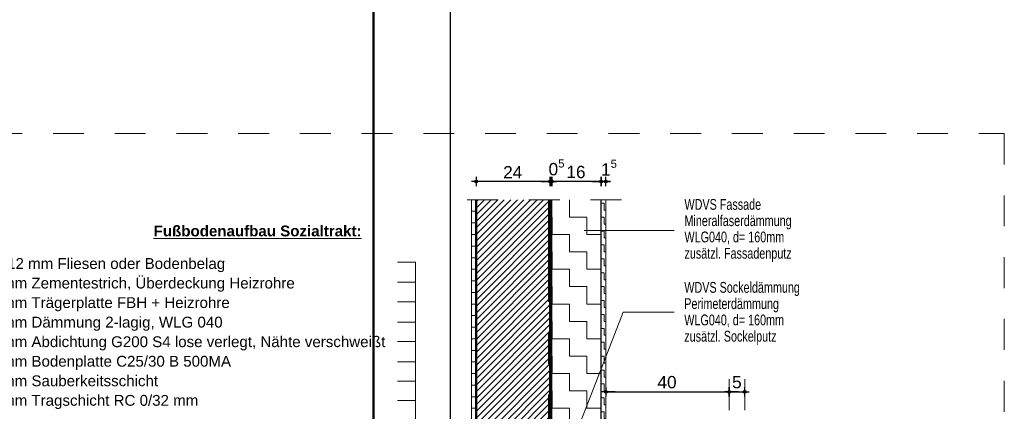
# Model space of a CAD drawing. Header units: metres. Extents: x 1314 to 1415, y -87 to -52.
# Tile 167 of 256: x 1387.59 to 1390.78, y -69.93 to -68.66. Entities that reach past the tile are written whole.
import ezdxf

# ---------------------------------------------------------------- set-up
doc = ezdxf.new("R2010")
doc.units = ezdxf.units.M
doc.header["$PDMODE"] = 65
for name, pattern in [('AUSGEZOGEN', [0]), ('GETRENNT2_S10', [0.045, 0.02, -0.01, 0, -0.005, 0, -0.01]), ('STRICHLINIE_S4', [0.008, 0.006, -0.002]), ('STRICHPUNKT2_S5', [0.5, 0.35, -0.05, 0.05, -0.05]), ('VERDECKT2_S2', [0.15, 0.1, -0.05])]:
    doc.linetypes.add(name, pattern=pattern)
for name, color, linetype, lineweight in [('XR$1$Legende', 4, 'AUSGEZOGEN', 13), ('XR$6$Achsen', 4, 'AUSGEZOGEN', 13), ('XR$6$Allgemein', 4, 'AUSGEZOGEN', 13), ('XR$6$Legende', 4, 'AUSGEZOGEN', 13), ('XR$6$Logos', 255, 'AUSGEZOGEN', 13), ('XR$6$Maßlinie 1_50', 7, 'AUSGEZOGEN', 25), ('XR$6$Muster', 4, 'AUSGEZOGEN', 13), ('XR$6$Schraffur', 4, 'AUSGEZOGEN', 13), ('XR$6$Text 1_100', 3, 'AUSGEZOGEN', 18), ('XR$6$Wand', 1, 'AUSGEZOGEN', 50), ('XR$6$Wand Mauerwerk tr_1', 42, 'AUSGEZOGEN', 18)]:
    doc.layers.add(name, color=color, linetype=linetype, lineweight=lineweight)
doc.styles.add('ARIAL', font='arial.ttf')
doc.dimstyles.new('DIMSTYLE_28', dxfattribs={"dimtxt": 0.04, "dimasz": 0.03, "dimexe": 0, "dimexo": 1e-06, "dimgap": 0.02, "dimtad": 2, "dimdec": 1, "dimlfac": 100, "dimrnd": 0.5, "dimzin": 4, "dimdsep": 46, "dimtxsty": 'ARIAL', "dimblk1": 'ALL_ML_KREIS', "dimblk2": 'ALL_ML_KREIS', "dimsah": 1, "dimcen": 0, "dimse1": 1, "dimse2": 1, "dimclrd": 7, "dimclre": 7, "dimclrt": 7, "dimadec": 0, "dimazin": 0, "dimtfac": 1, "dimtdec": 0, "dimtix": 1, "dimtmove": 2, "dimatfit": 3, "dimfxl": 0, "dimtzin": 0, "dimlwd": 0, "dimlwe": 25, "dimarcsym": 0})
doc.dimstyles.new('DIMSTYLE_29', dxfattribs={"dimtxt": 0.04, "dimasz": 0.03, "dimexe": 0, "dimexo": 1e-06, "dimgap": 0.02, "dimtad": 2, "dimdec": 1, "dimlfac": 100, "dimrnd": 0.5, "dimzin": 4, "dimdsep": 46, "dimtxsty": 'ARIAL', "dimblk1": 'ALL_ML_KREIS', "dimblk2": 'ALL_ML_KREIS', "dimsah": 1, "dimcen": 0, "dimse1": 1, "dimse2": 1, "dimclrd": 7, "dimclre": 7, "dimclrt": 7, "dimadec": 0, "dimazin": 0, "dimtfac": 1, "dimtdec": 0, "dimtix": 1, "dimtmove": 2, "dimatfit": 3, "dimfxl": 0, "dimtvp": 1.2, "dimtzin": 0, "dimlwd": 0, "dimlwe": 25, "dimarcsym": 0})

# ---------------------------------------------------------------- blocks, each defined once
blk = doc.blocks.new('ALL_ML_KREIS')
at = {"color": 0, "linetype": 'ByBlock', "lineweight": -2}
for p, q in [((-1, 0), (0.5, 0)), ((0, -0.5), (0, 0.5))]:
    blk.add_line(p, q, dxfattribs=at)
blk.add_circle((0, 0), 0.15, dxfattribs=at)
blk = doc.blocks.new('*D217')
at = {"layer": 'DEFPOINTS', "color": 7, "linetype": 'AUSGEZOGEN', "lineweight": 25, "transparency": 33554687}
for p in [(1389.4927, -69.1848), (1389.4777, -69.2441), (1389.4927, -69.2441)]:
    blk.add_point(p, dxfattribs=at)
at = {"layer": 'XR$6$Maßlinie 1_50', "color": 7, "linetype": 'AUSGEZOGEN', "lineweight": -2, "transparency": 33554687}
blk.add_line((1389.4927, -69.1848), (1389.4777, -69.1848), dxfattribs=at)
at = {"layer": 'XR$6$Maßlinie 1_50', "color": 7, "linetype": 'AUSGEZOGEN', "lineweight": 25, "transparency": 33554687, "xscale": 0.03, "yscale": 0.03, "zscale": 0.03}
for p, rotation in [((1389.4927, -69.1848), 360), ((1389.4777, -69.1848), 180)]:
    blk.add_blockref('ALL_ML_KREIS', p, dxfattribs=dict(at, rotation=rotation))
at = {"layer": 'XR$6$Maßlinie 1_50', "color": 7, "linetype": 'AUSGEZOGEN', "lineweight": 25, "transparency": 33554687, "insert": (1389.503, -69.1398), "char_height": 0.04, "width": 0.12, "attachment_point": 5, "style": 'ARIAL'}
blk.add_mtext('\\A1;{\\A1;{1\\H0.026400;\\S5^ ;}}', dxfattribs=at)
blk = doc.blocks.new('*D218')
at = {"layer": 'DEFPOINTS', "color": 7, "linetype": 'AUSGEZOGEN', "lineweight": 25, "transparency": 33554687}
for p in [(1389.4777, -69.1848), (1389.3177, -69.2441), (1389.4777, -69.2441)]:
    blk.add_point(p, dxfattribs=at)
at = {"layer": 'XR$6$Maßlinie 1_50', "color": 7, "linetype": 'AUSGEZOGEN', "lineweight": -2, "transparency": 33554687}
blk.add_line((1389.4777, -69.1848), (1389.3177, -69.1848), dxfattribs=at)
at = {"layer": 'XR$6$Maßlinie 1_50', "color": 7, "linetype": 'AUSGEZOGEN', "lineweight": 25, "transparency": 33554687, "xscale": 0.03, "yscale": 0.03, "zscale": 0.03}
for p, rotation in [((1389.3177, -69.1848), 180), ((1389.4777, -69.1848), 360)]:
    blk.add_blockref('ALL_ML_KREIS', p, dxfattribs=dict(at, rotation=rotation))
at = {"layer": 'XR$6$Maßlinie 1_50', "color": 7, "linetype": 'AUSGEZOGEN', "lineweight": 25, "transparency": 33554687, "insert": (1389.3959, -69.1542), "char_height": 0.04, "width": 0.16, "attachment_point": 5, "style": 'ARIAL'}
blk.add_mtext('\\A1;{\\A1;{16\\H0.026400;\\S^ ;}}', dxfattribs=at)
blk = doc.blocks.new('*D219')
at = {"layer": 'DEFPOINTS', "color": 7, "linetype": 'AUSGEZOGEN', "lineweight": 25, "transparency": 33554687}
for p in [(1389.3177, -69.1848), (1389.3127, -69.2441), (1389.3177, -69.2441)]:
    blk.add_point(p, dxfattribs=at)
at = {"layer": 'XR$6$Maßlinie 1_50', "color": 7, "linetype": 'AUSGEZOGEN', "lineweight": -2, "transparency": 33554687}
blk.add_line((1389.3177, -69.1848), (1389.3127, -69.1848), dxfattribs=at)
at = {"layer": 'XR$6$Maßlinie 1_50', "color": 7, "linetype": 'AUSGEZOGEN', "lineweight": 25, "transparency": 33554687, "xscale": 0.03, "yscale": 0.03, "zscale": 0.03}
for p, rotation in [((1389.3177, -69.1848), 360), ((1389.3127, -69.1848), 180)]:
    blk.add_blockref('ALL_ML_KREIS', p, dxfattribs=dict(at, rotation=rotation))
at = {"layer": 'XR$6$Maßlinie 1_50', "color": 7, "linetype": 'AUSGEZOGEN', "lineweight": 25, "transparency": 33554687, "insert": (1389.333, -69.1392), "char_height": 0.04, "width": 0.12, "attachment_point": 5, "style": 'ARIAL'}
blk.add_mtext('\\A1;{\\A1;{0\\H0.026400;\\S5^ ;}}', dxfattribs=at)
blk = doc.blocks.new('*D220')
at = {"layer": 'DEFPOINTS', "color": 7, "linetype": 'AUSGEZOGEN', "lineweight": 25, "transparency": 33554687}
for p in [(1389.3127, -69.1848), (1389.0727, -69.2441), (1389.3127, -69.2441)]:
    blk.add_point(p, dxfattribs=at)
at = {"layer": 'XR$6$Maßlinie 1_50', "color": 7, "linetype": 'AUSGEZOGEN', "lineweight": -2, "transparency": 33554687}
blk.add_line((1389.3127, -69.1848), (1389.0727, -69.1848), dxfattribs=at)
at = {"layer": 'XR$6$Maßlinie 1_50', "color": 7, "linetype": 'AUSGEZOGEN', "lineweight": 25, "transparency": 33554687, "xscale": 0.03, "yscale": 0.03, "zscale": 0.03}
for p, rotation in [((1389.0727, -69.1848), 180), ((1389.3127, -69.1848), 360)]:
    blk.add_blockref('ALL_ML_KREIS', p, dxfattribs=dict(at, rotation=rotation))
at = {"layer": 'XR$6$Maßlinie 1_50', "color": 7, "linetype": 'AUSGEZOGEN', "lineweight": 25, "transparency": 33554687, "insert": (1389.191, -69.1548), "char_height": 0.04, "width": 0.16, "attachment_point": 5, "style": 'ARIAL'}
blk.add_mtext('\\A1;{\\A1;{24\\H0.026400;\\S^ ;}}', dxfattribs=at)
blk = doc.blocks.new('*D221')
at = {"layer": 'DEFPOINTS', "color": 7, "linetype": 'AUSGEZOGEN', "lineweight": 25, "transparency": 33554687}
for p in [(1389.4927, -69.8463), (1389.4927, -69.865), (1389.8927, -69.8538)]:
    blk.add_point(p, dxfattribs=at)
at = {"layer": 'XR$6$Maßlinie 1_50', "color": 7, "linetype": 'AUSGEZOGEN', "lineweight": -2, "transparency": 33554687}
blk.add_line((1389.4927, -69.865), (1389.8927, -69.865), dxfattribs=at)
at = {"layer": 'XR$6$Maßlinie 1_50', "color": 7, "linetype": 'AUSGEZOGEN', "lineweight": 25, "transparency": 33554687, "xscale": 0.03, "yscale": 0.03, "zscale": 0.03, "rotation": 180}
blk.add_blockref('ALL_ML_KREIS', (1389.4927, -69.865), dxfattribs=at)
at = {"layer": 'XR$6$Maßlinie 1_50', "color": 7, "linetype": 'AUSGEZOGEN', "lineweight": 25, "transparency": 33554687, "xscale": 0.03, "yscale": 0.03, "zscale": 0.03}
blk.add_blockref('ALL_ML_KREIS', (1389.8927, -69.865), dxfattribs=at)
at = {"layer": 'XR$6$Maßlinie 1_50', "color": 7, "linetype": 'AUSGEZOGEN', "lineweight": 25, "transparency": 33554687, "insert": (1389.691, -69.8343), "char_height": 0.04, "width": 0.16, "attachment_point": 5, "style": 'ARIAL'}
blk.add_mtext('\\A1;{\\A1;{40\\H0.026400;\\S^ ;}}', dxfattribs=at)
blk = doc.blocks.new('*D222')
at = {"layer": 'DEFPOINTS', "color": 7, "linetype": 'AUSGEZOGEN', "lineweight": 25, "transparency": 33554687}
for p in [(1389.8927, -69.8538), (1389.8927, -69.865), (1389.9427, -69.872)]:
    blk.add_point(p, dxfattribs=at)
at = {"layer": 'XR$6$Maßlinie 1_50', "color": 7, "linetype": 'AUSGEZOGEN', "lineweight": -2, "transparency": 33554687}
blk.add_line((1389.8927, -69.865), (1389.9427, -69.865), dxfattribs=at)
at = {"layer": 'XR$6$Maßlinie 1_50', "color": 7, "linetype": 'AUSGEZOGEN', "lineweight": 25, "transparency": 33554687, "xscale": 0.03, "yscale": 0.03, "zscale": 0.03, "rotation": 180}
blk.add_blockref('ALL_ML_KREIS', (1389.8927, -69.865), dxfattribs=at)
at = {"layer": 'XR$6$Maßlinie 1_50', "color": 7, "linetype": 'AUSGEZOGEN', "lineweight": 25, "transparency": 33554687, "xscale": 0.03, "yscale": 0.03, "zscale": 0.03}
blk.add_blockref('ALL_ML_KREIS', (1389.9427, -69.865), dxfattribs=at)
at = {"layer": 'XR$6$Maßlinie 1_50', "color": 7, "linetype": 'AUSGEZOGEN', "lineweight": 25, "transparency": 33554687, "insert": (1389.9173, -69.8343), "char_height": 0.04, "width": 0.12, "attachment_point": 5, "style": 'ARIAL'}
blk.add_mtext('\\A1;{\\A1;{5\\H0.026400;\\S^ ;}}', dxfattribs=at)

msp = doc.modelspace()

# ---------------------------------------------------------------- hatches: boundary and pattern name
at = {"layer": 'XR$6$Allgemein', "linetype": 'AUSGEZOGEN', "lineweight": 13, "transparency": 33554687}
h = msp.add_hatch(dxfattribs=at)
h.set_pattern_fill('MUSTER', color=4, scale=0.05625, style=0, pattern_type=2)
h.set_pattern_definition([(0, (0.1125, 0.1125), (0.05625, 0.05625), [0.05625, -0.05625]), (90, (0.1125, 0.1125), (-0.05625, 0.05625), [0.05625, -0.05625])])
h.paths.add_polyline_path([(1389.4777, -69.9941), (1389.4777, -69.2441), (1389.3177, -69.2441), (1389.3177, -69.9945), (1389.4422, -69.9941)], flags=0)
at = {"layer": 'XR$6$Muster', "linetype": 'AUSGEZOGEN', "lineweight": 13, "transparency": 33554687}
h = msp.add_hatch(dxfattribs=at)
h.set_pattern_fill('MUSTER', color=4, scale=0.01875, style=0, pattern_type=2)
h.set_pattern_definition([(0, (0.0375, 0.0375), (0.01875, 0.01875), [0.01875, -0.01875]), (90, (0.0375, 0.0375), (-0.01875, 0.01875), [0.01875, -0.01875])])
h.paths.add_polyline_path([(1389.0727, -70.2745), (1389.0577, -70.2745), (1389.0577, -69.2441), (1389.0727, -69.2441)], flags=0)
h = msp.add_hatch(dxfattribs=at)
h.set_pattern_fill('MUSTER', color=4, scale=0.0225, style=0, pattern_type=2)
h.set_pattern_definition([(0, (0.045, 0.045), (0.0225, 0.0225), [0.0225, -0.0225]), (90, (0.045, 0.045), (-0.0225, 0.0225), [0.0225, -0.0225])])
h.paths.add_polyline_path([(1389.4777, -70.2553), (1389.4928, -70.2403), (1389.4927, -69.2441), (1389.4777, -69.2441)], flags=0)
at = {"layer": 'XR$6$Schraffur', "linetype": 'AUSGEZOGEN', "lineweight": 13, "transparency": 33554687}
h = msp.add_hatch(dxfattribs=at)
h.set_pattern_fill('SCHRAFFUR_5', color=52, scale=0.01, style=0, pattern_type=2)
h.set_pattern_definition([(45, (0, 0), (-0.02121320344, 0.02121320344), []), (45, (-0.010607, 0.010607), (-0.02121320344, 0.02121320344), [])])
h.paths.add_polyline_path([(1389.3127, -69.2441), (1389.3127, -70.4845), (1389.0727, -70.4845), (1389.0727, -69.2441)], flags=0)

# ---------------------------------------------------------------- linework, layer by layer
at = {"layer": 'XR$1$Legende', "color": 6, "linetype": 'AUSGEZOGEN', "lineweight": 25, "transparency": 33554687}
msp.add_lwpolyline([(1313.9897, -87.3821), (1388.9897, -87.3821), (1388.9897, -52.3821), (1313.9897, -52.3821), (1313.9897, -87.3821)], close=True, dxfattribs=at)
at = {"layer": 'XR$1$Legende', "color": 1, "linetype": 'AUSGEZOGEN', "lineweight": 50, "transparency": 33554687}
msp.add_lwpolyline([(1314.9897, -87.1321), (1388.7397, -87.1321), (1388.7397, -52.6321), (1314.9897, -52.6321), (1314.9897, -87.1321)], close=True, dxfattribs=at)
at = {"layer": 'XR$6$Achsen', "color": 61, "linetype": 'STRICHPUNKT2_S5', "lineweight": 140, "transparency": 33554687}
msp.add_line((1389.3127, -70.8745), (1389.3127, -69.2441), dxfattribs=at)
at = {"layer": 'XR$6$Legende', "color": 4, "linetype": 'GETRENNT2_S10', "lineweight": 13, "transparency": 33554687}
for p, q in [((1389.8927, -70.3248), (1389.8927, -69.7974)), ((1389.9427, -70.3248), (1389.9427, -69.7974))]:
    msp.add_line(p, q, dxfattribs=at)
at = {"layer": 'XR$6$Logos', "color": 255, "linetype": 'AUSGEZOGEN', "lineweight": 13, "transparency": 33554687}
msp.add_line((1389.0577, -69.2441), (1389.0577, -70.2745), dxfattribs=at)
at = {"layer": 'XR$6$Muster', "color": 4, "linetype": 'AUSGEZOGEN', "lineweight": 13, "transparency": 33554687}
msp.add_line((1389.3177, -71.1545), (1389.3177, -69.2441), dxfattribs=at)
at = {"layer": 'XR$6$Text 1_100', "color": 3, "linetype": 'AUSGEZOGEN', "lineweight": 18, "transparency": 33554687}
for p, q in [((1388.8179, -69.4454), (1388.876, -69.4454)), ((1388.876, -69.4454), (1388.876, -70.6707)), ((1388.8179, -69.5108), (1388.876, -69.5108)), ((1388.8179, -69.574), (1388.876, -69.574)), ((1388.8179, -69.6394), (1388.876, -69.6394)), ((1388.8179, -69.7026), (1388.876, -69.7026)), ((1388.8179, -69.768), (1388.876, -69.768)), ((1388.8179, -69.8308), (1388.876, -69.8308)), ((1388.8179, -69.8936), (1388.876, -69.8936))]:
    msp.add_line(p, q, dxfattribs=at)
at = {"layer": 'XR$6$Text 1_100', "color": 4, "linetype": 'AUSGEZOGEN', "lineweight": 13, "transparency": 33554687}
for p, q in [((1389.5484, -69.6081), (1389.3802, -70.0419)), ((1389.7144, -69.6081), (1389.5484, -69.6081))]:
    msp.add_line(p, q, dxfattribs=at)
at = {"layer": 'XR$6$Wand', "color": 1, "linetype": 'VERDECKT2_S2', "lineweight": 13, "transparency": 33554687}
msp.add_line((1389.5434, -69.2441), (1388.9691, -69.2441), dxfattribs=at)
at = {"layer": 'XR$6$Wand', "color": 1, "linetype": 'AUSGEZOGEN', "lineweight": 50, "transparency": 33554687}
for p, q in [((1389.0727, -69.2441), (1389.0727, -70.5045)), ((1389.3127, -69.2441), (1389.3127, -70.8745))]:
    msp.add_line(p, q, dxfattribs=at)
at = {"layer": 'XR$6$Wand', "color": 1, "linetype": 'AUSGEZOGEN', "lineweight": 25, "transparency": 33554687}
msp.add_line((1389.4777, -70.6855), (1389.4777, -69.2441), dxfattribs=at)
at = {"layer": 'XR$6$Wand', "color": 1, "linetype": 'AUSGEZOGEN', "lineweight": 13, "transparency": 33554687}
msp.add_line((1389.4928, -70.2403), (1389.4927, -69.2441), dxfattribs=at)
at = {"layer": 'XR$6$Wand', "color": 3, "linetype": 'AUSGEZOGEN', "lineweight": 13, "transparency": 33554687}
msp.add_line((1389.7144, -69.3431), (1389.4224, -69.3431), dxfattribs=at)
at = {"layer": 'XR$6$Wand Mauerwerk tr_1', "color": 7, "linetype": 'STRICHLINIE_S4', "lineweight": 18, "transparency": 33554687}
msp.add_lwpolyline([(1387.1014, -69.0296), (1390.784, -69.0296), (1390.784, -71.8879), (1387.1014, -71.8879), (1387.1014, -69.0296)], close=True, dxfattribs=at)

# ---------------------------------------------------------------- texts
at = {"layer": 'XR$6$Text 1_100', "color": 3, "linetype": 'AUSGEZOGEN', "lineweight": 18, "transparency": 33554687, "char_height": 0.035, "attachment_point": 1, "style": 'ARIAL'}
for s, insert, width, line_spacing_factor in [('\\A1;{\\fArial|i0|b0;\\H0.035000;\\W0.714286;\\C3;WDVS Fassade}\\P{\\fArial|i0|b0;\\H0.035000;\\W0.714286;\\C3;Mineralfaserdämmung}\\P{\\fArial|i0|b0;\\H0.035000;\\W0.714286;\\C3;WLG040, d= 160mm}\\P{\\fArial|i0|b0;\\H0.035000;\\W0.714286;\\C3;zusätzl. Fassadenputz}\\P', (1389.7475, -69.2413), 0.362112, 0.903614), ('\\A1;{\\fArial|i0|b0;\\H0.035000;\\W1.000000;\\C3;  10- 12 mm Fliesen oder Bodenbelag}\\P{\\fArial|i0|b0;\\H0.035000;\\W1.000000;\\C3;  45 mm Zementestrich, Überdeckung Heizrohre}\\P{\\fArial|i0|b0;\\H0.035000;\\W1.000000;\\C3;  45 mm Trägerplatte FBH + Heizrohre}\\P{\\fArial|i0|b0;\\H0.035000;\\W1.000000;\\C3;120 mm Dämmung 2-lagig, WLG 040}\\P{\\fArial|i0|b0;\\H0.035000;\\W1.000000;\\C3;    5 mm Abdichtung G200 S4 lose verlegt, Nähte verschweißt}\\P{\\fArial|i0|b0;\\H0.035000;\\W1.000000;\\C3;250 mm Bodenplatte C25/30 B 500MA}\\P{\\fArial|i0|b0;\\H0.035000;\\W1.000000;\\C3;  60 mm Sauberkeitsschicht }\\P{\\fArial|i0|b0;\\H0.035000;\\W1.000000;\\C3;250 mm Tragschicht RC 0/32 mm}\\P', (1387.4412, -69.4326), 1.358555, 1.084337), ('\\A1;{\\fArial|i0|b0;\\H0.035000;\\W0.714286;\\C3;WDVS Sockeldämmung}\\P{\\fArial|i0|b0;\\H0.035000;\\W0.714286;\\C3;Perimeterdämmung}\\P{\\fArial|i0|b0;\\H0.035000;\\W0.714286;\\C3;WLG040, d= 160mm}\\P{\\fArial|i0|b0;\\H0.035000;\\W0.714286;\\C3;zusätzl. Sockelputz}\\P', (1389.7469, -69.5098), 0.388803, 0.903614)]:
    msp.add_mtext(s, dxfattribs=dict(at, insert=insert, width=width, line_spacing_factor=line_spacing_factor))
at = {"layer": 'XR$6$Text 1_100', "color": 3, "linetype": 'AUSGEZOGEN', "lineweight": 18, "transparency": 33554687, "insert": (1388.0274, -69.3628), "char_height": 0.035, "width": 0.692531, "attachment_point": 7, "style": 'ARIAL'}
msp.add_mtext('\\A1;{\\L\\fArial|i0|b1;\\H0.035000;\\W1.000000;\\C3;Fußbodenaufbau Sozialtrakt:\\l}\\P', dxfattribs=at)

# ---------------------------------------------------------------- dimensions: what is measured, and where the dimension line sits
at = {"layer": 'XR$6$Maßlinie 1_50', "color": 7, "linetype": 'AUSGEZOGEN', "lineweight": 25, "transparency": 33554687}
for base, p1, p2, dimstyle, picture, middle in [((1389.3127, -69.1848), (1389.3177, -69.2441), (1389.3127, -69.2441), 'DIMSTYLE_29', '*D219', (1389.333, -69.1392)), ((1389.4777, -69.1848), (1389.4927, -69.2441), (1389.4777, -69.2441), 'DIMSTYLE_29', '*D217', (1389.503, -69.1398)), ((1389.0727, -69.1848), (1389.3127, -69.2441), (1389.0727, -69.2441), 'DIMSTYLE_28', '*D220', (1389.191, -69.1548)), ((1389.3177, -69.1848), (1389.4777, -69.2441), (1389.3177, -69.2441), 'DIMSTYLE_28', '*D218', (1389.3959, -69.1542))]:
    dim = msp.add_linear_dim(base=base, p1=p1, p2=p2, angle=180, dimstyle=dimstyle, override={"dimpost": '<>', "dimclrd": 7, "dimclre": 7, "dimclrt": 7, "dimlwd": 0, "dimlwe": 25}, dxfattribs=at)
    dim.commit()
    dim.dimension.update_dxf_attribs({"geometry": picture, "text_midpoint": middle, "dimtype": 160})
for base, p1, p2, dimstyle, picture, middle in [((1389.8927, -69.865), (1389.4927, -69.8463), (1389.8927, -69.8538), 'DIMSTYLE_28', '*D221', (1389.691, -69.8343)), ((1389.9427, -69.865), (1389.8927, -69.8538), (1389.9427, -69.872), 'DIMSTYLE_29', '*D222', (1389.9173, -69.8343))]:
    dim = msp.add_linear_dim(base=base, p1=p1, p2=p2, dimstyle=dimstyle, override={"dimpost": '<>', "dimclrd": 7, "dimclre": 7, "dimclrt": 7, "dimlwd": 0, "dimlwe": 25}, dxfattribs=at)
    dim.commit()
    dim.dimension.update_dxf_attribs({"geometry": picture, "text_midpoint": middle, "dimtype": 160})

doc.saveas('drawing.dxf')
